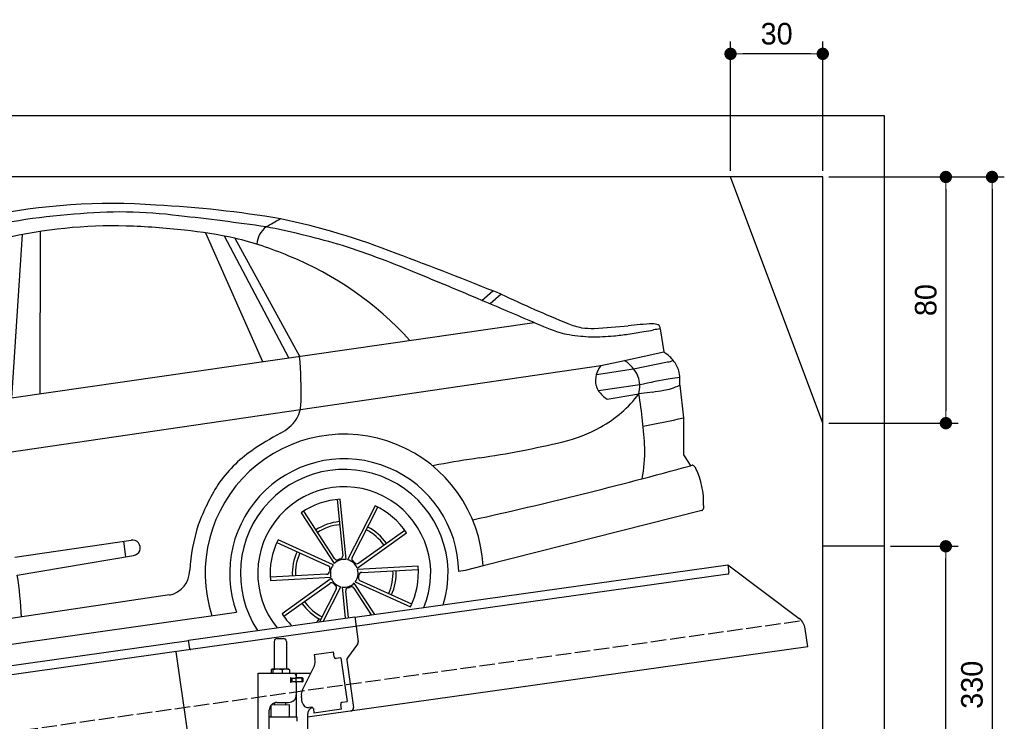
# Model space of a CAD drawing. Extents: x 13 to 6414, y -100 to 6051.
# Tile 6 of 6: x 3214 to 6414, y 3771 to 6051. Entities that reach past the tile are written whole.
import ezdxf

# ---------------------------------------------------------------- set-up
doc = ezdxf.new("R2010")
doc.units = 0
doc.header["$LTSCALE"] = 10
doc.header["$MEASUREMENT"] = 0
doc.linetypes.add('GEN3', pattern=[6.25, 5, -1.25])
doc.layers.get('0').update_dxf_attribs({"linetype": 'CONTINUOUS'})
doc.layers.get('DEFPOINTS').update_dxf_attribs({"linetype": 'CONTINUOUS'})
for name, color, linetype in [('3', 6, 'GEN3'), ('CAR', 1, 'CONTINUOUS'), ('SICHTBARE_KANTEN_DIN_', 7, 'CONTINUOUS')]:
    doc.layers.add(name, color=color, linetype=linetype)
doc.layers.add('AM_5', color=3, linetype='CONTINUOUS', lineweight=15)
doc.dimstyles.new('KLAUS_DXF', dxfattribs={"dimscale": 20, "dimtxt": 3.5, "dimasz": 2, "dimexe": 2, "dimexo": 1, "dimgap": 1.5, "dimtad": 1, "dimlfac": 0.1, "dimdsep": 46, "dimtxsty": 'STANDARD', "dimblk": 'DOT', "dimcen": 2, "dimclrd": 256, "dimclre": 256, "dimclrt": 2, "dimadec": 0, "dimazin": 0, "dimtfac": 1, "dimtmove": 2, "dimatfit": 3, "dimfxl": 1, "dimtolj": 1, "dimarcsym": 0})

# ---------------------------------------------------------------- blocks, each defined once
blk = doc.blocks.new('_DOT')
at = {"color": 0, "linetype": 'ByBlock'}
blk.add_line((-0.5, 0), (-1, 0), dxfattribs=at)
at = {"color": 0, "linetype": 'ByBlock', "const_width": 0.5}
blk.add_lwpolyline([(-0.25, 0, 1), (0.25, 0, 1)], format="xyb", close=True, dxfattribs=at)
blk = doc.blocks.new('*D5')
at = {"layer": 'AM_5', "lineweight": -2, "transparency": 16777216}
for p, q in [((5524.1, 5560), (5524.1, 5980)), ((5824.1, 5560), (5824.1, 5980)), ((5784.1, 5940), (5564.1, 5940))]:
    blk.add_line(p, q, dxfattribs=at)
at = {"layer": 'DEFPOINTS', "color": 0, "transparency": 16777216}
for p in [(5524.1, 5940), (5524.1, 5540), (5824.1, 5540)]:
    blk.add_point(p, dxfattribs=at)
at = {"layer": 'AM_5', "lineweight": -2, "transparency": 16777216, "xscale": 40, "yscale": 40, "zscale": 40, "rotation": 180}
blk.add_blockref('_DOT', (5524.1, 5940), dxfattribs=at)
at = {"layer": 'AM_5', "lineweight": -2, "transparency": 16777216, "xscale": 40, "yscale": 40, "zscale": 40}
blk.add_blockref('_DOT', (5824.1, 5940), dxfattribs=at)
at = {"layer": 'AM_5', "color": 2, "transparency": 16777216, "insert": (5674.1, 6005), "char_height": 70, "attachment_point": 5}
blk.add_mtext('\\A1;30', dxfattribs=at)
blk = doc.blocks.new('*D7')
at = {"layer": 'AM_5', "lineweight": -2, "transparency": 16777216}
for p, q in [((5844.1, 5540), (6264.1, 5540)), ((6224.1, 5500), (6224.1, 4780)), ((5844.1, 4740), (6264.1, 4740))]:
    blk.add_line(p, q, dxfattribs=at)
at = {"layer": 'DEFPOINTS', "color": 0, "transparency": 16777216}
for p in [(5824.1, 5540), (5824.1, 4740), (6224.1, 4740)]:
    blk.add_point(p, dxfattribs=at)
at = {"layer": 'AM_5', "lineweight": -2, "transparency": 16777216, "xscale": 40, "yscale": 40, "zscale": 40}
for p, rotation in [((6224.1, 5540), 90), ((6224.1, 4740), 270)]:
    blk.add_blockref('_DOT', p, dxfattribs=dict(at, rotation=rotation))
at = {"layer": 'AM_5', "color": 2, "transparency": 16777216, "insert": (6159.1, 5140), "char_height": 70, "attachment_point": 5, "rotation": 90}
blk.add_mtext('\\A1;80', dxfattribs=at)
blk = doc.blocks.new('*D10')
at = {"layer": 'AM_5', "lineweight": -2, "transparency": 16777216}
for p, q in [((6044.1, 4340), (6264.1, 4340)), ((6224.1, 2280), (6224.1, 4300)), ((6304.1, 2240), (6184.1, 2240))]:
    blk.add_line(p, q, dxfattribs=at)
at = {"layer": 'DEFPOINTS', "color": 0, "transparency": 16777216}
for p in [(6024.1, 4340), (6224.1, 4340), (6324.1, 2240)]:
    blk.add_point(p, dxfattribs=at)
at = {"layer": 'AM_5', "lineweight": -2, "transparency": 16777216, "xscale": 40, "yscale": 40, "zscale": 40}
for p, rotation in [((6224.1, 4340), 90), ((6224.1, 2240), 270)]:
    blk.add_blockref('_DOT', p, dxfattribs=dict(at, rotation=rotation))
at = {"layer": 'AM_5', "color": 2, "transparency": 16777216, "insert": (6159.1, 3290), "char_height": 70, "attachment_point": 5, "rotation": 90}
blk.add_mtext('\\A1;210', dxfattribs=at)
blk = doc.blocks.new('*D13')
at = {"layer": 'AM_5', "lineweight": -2, "transparency": 16777216}
for p, q in [((5844.1, 5540), (6414.1, 5540)), ((6374.1, 5500), (6374.1, 2280)), ((6344.1, 2240), (6414.1, 2240))]:
    blk.add_line(p, q, dxfattribs=at)
at = {"layer": 'DEFPOINTS', "color": 0, "transparency": 16777216}
for p in [(5824.1, 5540), (6324.1, 2240), (6374.1, 2240)]:
    blk.add_point(p, dxfattribs=at)
at = {"layer": 'AM_5', "lineweight": -2, "transparency": 16777216, "xscale": 40, "yscale": 40, "zscale": 40}
for p, rotation in [((6374.1, 5540), 90), ((6374.1, 2240), 270)]:
    blk.add_blockref('_DOT', p, dxfattribs=dict(at, rotation=rotation))
at = {"layer": 'AM_5', "color": 2, "transparency": 16777216, "insert": (6309.1, 3890), "char_height": 70, "attachment_point": 5, "rotation": 90}
blk.add_mtext('\\A1;330', dxfattribs=at)
blk = doc.blocks.new('Car_165-170')
at = {"layer": 'CAR'}
for p, q in [((5954.2, 792.2), (5845, 272.6)), ((6013.3, 792.6), (5937.7, 272.7)), ((6544.9, 713.5), (6668.9, 273.4)), ((6754.8, 273.5), (6604.4, 694.5)), ((6636.5, 683.2), (6790.5, 273.6)), ((7402.6, 369.7), (7442.4, 395.6)), ((7468, 380.7), (7428, 354.5)), ((5845, 272.6), (7560.5, 274.3)), ((7963.1, 196.5), (7964.3, 120.4)), ((5811.6, 98), (6768.7, 101.9)), ((6768.7, 101.9), (7755.7, 106)), ((7755.7, 106), (7834.4, 111)), ((7834.4, 111), (7964.3, 120.4)), ((7737.1, 78.6), (7859.5, 80.3)), ((7859.5, 80.3), (7972.4, 86.4)), ((7872.5, 25.6), (7736.6, 25.2)), ((8000.7, 6.3), (7997.7, -100.2)), ((7760.5, -5.3), (7864.7, -3.1)), ((7909.5, -3.4), (7864.7, -3.1)), ((7997.7, -100.2), (7981.2, -219.5)), ((6846, -204.2), (6837.9, -387.7)), ((6847.3, -401.6), (6856, -204.9)), ((7981.2, -219.5), (7993.1, -246)), ((5781.7, -241.9), (6164.4, -240.4)), ((6139.9, -291.7), (6139.9, -240.5)), ((6724, -230.9), (6806.9, -409.3)), ((6810.4, -393.1), (6733, -226.5)), ((6964.8, -242.1), (6851.7, -403.2)), ((6867.6, -398), (6973.1, -247.7)), ((7993.1, -246), (7998.1, -257.7)), ((7998.1, -257.7), (8003.9, -257.2)), ((5781.7, -300.4), (6165, -291.1)), ((6631.8, -314.8), (6786.6, -413.6)), ((6803.4, -412.4), (6637.4, -306.5)), ((6878.6, -434.2), (7053.3, -343.4)), ((7048.9, -334.5), (6886, -419.1)), ((8014.6, -407.1), (7285, -484.9)), ((6262.4, -434.5), (4555, -444.7)), ((6593.9, -433.8), (6789.9, -451.2)), ((6777.5, -440.1), (6594.5, -423.8)), ((7075.5, -456.2), (6879.5, -438.9)), ((6790.8, -455.9), (6616.1, -546.6)), ((6620.5, -555.6), (6783.4, -471)), ((6866, -477.6), (7032, -583.6)), ((7037.6, -575.3), (6882.8, -476.5)), ((6891.8, -450), (7074.8, -466.2)), ((6801.8, -492.1), (6733.1, -589.9)), ((6745.3, -589.9), (6817.6, -486.9)), ((6822.1, -488.5), (6817.6, -590.1)), ((6827.6, -590.1), (6831.5, -502.4)), ((6859, -497), (6902.8, -591.2)), ((6913.8, -591.3), (6862.4, -480.7)), ((7225, -490.9), (7204, -491.8)), ((7285, -484.9), (7225, -490.9)), ((4476.9, -518.9), (6470.1, -520.3)), ((6399.5, -520.9), (6399.5, -520.9)), ((6452.5, -521), (6452.5, -521)), ((6725.6, -589.9), (6733.2, -579.9))]:
    blk.add_line(p, q, dxfattribs=at)
for centre, radius, start, end in [((5973.5, -1137.3), 2008.4, 77.8141, 93.664), ((5987.5, -1187.1), 2025.9, 85.9618, 96.2082), ((6070.7, -640), 1474.9, 74.4293, 87.6897), ((5744.4, -2539.9), 3428.4, 72.2085, 79.0196), ((6031.4, -768.1), 1562.2, 80.368, 95.0857), ((5920.2, -1394.6), 2198.4, 75.3045, 80.2431), ((4171.1, -8147.7), 9218.9, 73.80688, 75.58145), ((6078.1, -849.9), 1631.6, 69.9867, 75.8161), ((6782, 636.5), 79.7, 120.1138, 167.363), ((6585.8, 1170.1), 490.2, 288.5811, 294.7387), ((5782.5, -2039.6), 2907.9, 66.0154, 70.7337), ((6020.6, -1413.7), 2273.1, 60.2524, 70.1629), ((6267.7, -265.1), 1017.4, 58.3512, 68.7481), ((5746.8, -1923.9), 2817.8, 58.9581, 64.3938), ((6265.5, -326.1), 1071, 34.0723, 59.9609), ((443.1, -11768.6), 14034, 59.96287, 61.45849), ((-2008.2, -15204.5), 18196.7, 58.85751, 59.60049), ((-823.1, -13427.5), 16063.1, 58.53918, 59.19727), ((9863.8, 4014.5), 4352.5, 236.6028, 239.7203), ((5318.2, 360.7), 1475, 350.8297, 356.6125), ((8345.2, 1572.1), 1516.6, 238.841, 242.2231), ((7723.9, 420.2), 208.3, 245.7604, 254.4932), ((7789.4, 459.1), 236.2, 239.4044, 250.6314), ((7810.3, 608.7), 385.5, 255.0808, 261.2194), ((7964.9, 2796.1), 2577.2, 265.249, 267.7194), ((7847.9, 808.7), 616, 253.0441, 256.543), ((7931.7, 1171.4), 988.2, 256.711, 258.6815), ((7845.4, 947.8), 753.2, 261.7812, 264.6208), ((7845.2, 858.6), 664.4, 263.9174, 267.0342), ((7858.1, 1428.7), 1234.5, 267.8055, 270.0038), ((7855.2, 2271.2), 2077, 270.0813, 271.5064), ((7829.6, -957.6), 1179, 84.5938, 88.4097), ((7402.9, 16810.1), 16622.9, 271.74773, 271.85708), ((7932.8, 157), 59.6, 63.7842, 82.4064), ((7971.1, -549.4), 745.9, 90.6115, 92.2706), ((7951.5, 200.9), 12.3, 21.7687, 51.5166), ((7950.7, 200.7), 13.2, 341.2233, 21.1099), ((6665.5, 143.3), 111.2, 320.308, 338.1407), ((5234, 475.3), 1579.4, 346.3263, 347.21), ((7837.8, 30.1), 111.8, 137.2941, 154.3105), ((7725.4, -3.4), 158.1, 31.9833, 46.3981), ((7828.3, -28.1), 201.3, 40.3527, 47.5085), ((7927.1, 54.1), 72.8, 28.2189, 41.4502), ((6649.1, 166.7), 139, 288.7869, 317.2217), ((7796.4, 50.4), 65.7, 154.5284, 185.79), ((7783.1, 33.2), 89.7, 355.1538, 31.6827), ((7968.6, 205.7), 119.3, 271.8615, 280.9772), ((7915.9, 40.6), 89.3, 7.6794, 32.4098), ((7021, -864.4), 957.2, 109.9882, 116.5386), ((7790.9, 51.4), 60.3, 187.2977, 206.2266), ((7860, 40.8), 144.9, 346.2219, 4.6646), ((6834.7, -445), 452.1, 354.9408, 189.6239), ((7831.3, 75.1), 107.1, 208.0325, 228.6163), ((7772.7, 37.4), 100.5, 336.2501, 353.2669), ((8038.9, -2024.9), 2057.2, 91.8465, 94.6373), ((7935.4, 210.9), 214.8, 279.893, 287.6978), ((7986.7, -658.1), 689.4, 88.5177, 91.1762), ((6787.1, -394), 431.9, 116.6624, 137.4946), ((7595.9, 262.2), 377.6, 290.2205, 315.3784), ((6405.6, -45.5), 1459.8, 354.7301, 1.6652), ((7906.6, 1087.2), 1090.6, 270.1502, 272.1074), ((7938.6, 269.5), 272.3, 271.7, 277.1066), ((6834.7, -445), 372.2, 352.7833, 191.6606), ((7561.5, 323), 446.8, 274.7076, 291.6669), ((7055.1, -589.7), 762.6, 140.2608, 151.2137), ((6834.7, -445), 337.5, 334.2405, 205.343), ((7308.6, 2995.4), 3131.1, 270.2415, 275.3064), ((7812.9, 1813.7), 1922.8, 271.5234, 275.5176), ((7217.3, -652.5), 514.7, 93.1769, 95.4496), ((7350.9, -4500.8), 4365.2, 90.3821, 92.128), ((6834.7, -445), 281.2, 328.5965, 210.9371), ((7425.5, -131.4), 436.3, 340.4518, 353.6579), ((6940.3, -489), 614.3, 154.2911, 168.2803), ((6834.7, -445), 241.1, 84.9259, 117.3348), ((6165.2, -265.8), 25.3, 269.5065, 91.6995), ((6834.7, -445), 241.1, 24.9259, 57.3348), ((6834.7, -445), 168.7, 87.2385, 114.9685), ((6834.7, -445), 158.7, 87.2249, 114.9708), ((6175.9, 14018.8), 14392.4, 274.37005, 277.27382), ((8004.3, -261.6), 4.38, 48.4288, 95.1826), ((7975.3, -289.6), 44.7, 31.5166, 44.4919), ((8011.4, -267.9), 2.66, 335.3966, 38.5418), ((7783.9, -346.3), 242.5, 349.3557, 18.5951), ((4257.8, -312.3), 1524, 355.2926, 0.4469), ((6834.7, -445), 241.1, 144.9259, 177.3348), ((6834.7, -445), 158.7, 27.2249, 54.9708), ((6834.7, -445), 168.7, 27.2385, 54.9685), ((6257.8, -352.9), 81.8, 273.2145, 352.0265), ((6834.7, -445), 168.7, 147.2385, 174.9685), ((6834.7, -445), 158.7, 147.2249, 174.9708), ((6781.2, -422), 10, 336.7103, 57.4548), ((6834.7, -445), 45.2, 133.8481, 187.8514), ((6834.7, -445), 45.2, 73.8481, 127.8514), ((6819.5, -388.8), 10, 204.9313, 285.1494), ((6834.7, -445), 48.2, 96.7103, 105.1494), ((6827.9, -387.2), 10, 276.7103, 357.4548), ((6834.7, -445), 45.2, 13.8481, 67.8514), ((6875.7, -403.8), 10, 144.9313, 225.1494), ((6834.7, -445), 48.2, 36.7103, 45.1494), ((8014.5, -403.4), 3.71, 271.6123, 298.8624), ((7997.4, -388), 26.5, 315.2394, 341.8631), ((8010.7, -394.5), 12.1, 351.7942, 16.0281), ((6778.4, -430.1), 10, 264.9313, 345.1494), ((6834.7, -445), 48.2, 156.7103, 165.1494), ((6834.7, -445), 45.2, 313.8481, 7.8514), ((6881.4, -410.2), 10, 216.7103, 297.4548), ((6788, -479.8), 10, 36.7103, 117.4548), ((6834.7, -445), 45.2, 193.8481, 247.8514), ((6834.7, -445), 48.2, 216.7103, 225.1494), ((6793.6, -486.3), 10, 324.9313, 45.1494), ((6888.2, -468.1), 10, 156.7103, 237.4548), ((6834.7, -445), 48.2, 336.7103, 345.1494), ((6891, -460), 10, 84.9313, 165.1494), ((6834.7, -445), 158.7, 327.2249, 354.9708), ((6834.7, -445), 168.7, 327.2385, 354.9685), ((6834.7, -445), 241.1, 324.9259, 357.3348), ((6834.7, -445), 45.2, 253.8481, 307.8514), ((6841.5, -502.8), 10, 96.7103, 177.4548), ((6834.7, -445), 48.2, 276.7103, 285.1494), ((6849.9, -501.2), 10, 24.9313, 105.1494), ((6834.7, -445), 168.7, 207.2385, 234.9685), ((6834.7, -445), 158.7, 207.2249, 234.9708), ((6834.7, -445), 241.1, 204.9259, 216.8827), ((6834.7, -445), 158.7, 292.9414, 294.9708)]:
    blk.add_arc(centre, radius, start, end, dxfattribs=at)

msp = doc.modelspace()

# ---------------------------------------------------------------- linework, layer by layer
for p, q in [((324.09, 5740), (6024.074, 5740)), ((6024.074, 5740), (6024.074, 2240)), ((5824.081, 5540), (524.081, 5540)), ((5824.081, 4740), (5524.081, 5540)), ((5824.081, 340), (5824.081, 5540)), ((6024.074, 4340), (5824.081, 4340)), ((4302.616, 4109.409), (5515.695, 4279.896)), ((5515.695, 4279.896), (5519.174, 4255.139)), ((5515.695, 4279.896), (5747.632, 4105.119)), ((5514.919, 4249.492), (4303.821, 4079.283)), ((3762.781, 4034.55), (4302.477, 4110.399)), ((4302.477, 4110.399), (4306.792, 4079.701)), ((4303.821, 4079.283), (3770.066, 4004.269)), ((4306.792, 4079.701), (4313.87, 4029.338)), ((5775.306, 4013.433), (5767.054, 4072.146)), ((1284.081, 3685.181), (3762.92, 4033.559)), ((3766.678, 4006.822), (3762.781, 4034.55)), ((4050.805, 4040.64), (4070.805, 4040.64)), ((3770.066, 4004.269), (1284.081, 3654.886)), ((4040.805, 4030.64), (4040.805, 3940.64)), ((4080.805, 4030.64), (4080.805, 3940.64)), ((5775.306, 4013.433), (4148.805, 3784.844)), ((4311.953, 4021.928), (4278.64, 3977.719)), ((3758.719, 3740.119), (3722.534, 3997.589)), ((4170.748, 3987.873), (4233.134, 3996.641)), ((4170.748, 3987.873), (4172.974, 3972.029)), ((4173.564, 3967.83), (4172.974, 3972.029)), ((4235.361, 3980.797), (4233.134, 3996.641)), ((4235.361, 3980.797), (4235.5, 3979.807)), ((4241.148, 3975.551), (4242.138, 3975.69)), ((4257.982, 3977.917), (4242.138, 3975.69)), ((4257.982, 3977.917), (4278.023, 3835.319)), ((4276.723, 3970.309), (4298.415, 3815.968)), ((4030.888, 3938.184), (4030.888, 3927.64)), ((4051.586, 3940.64), (4033.613, 3940.64)), ((4036.628, 3938.184), (4036.628, 3927.64)), ((4078.633, 3940.64), (4051.586, 3940.64)), ((4066.545, 3938.184), (4066.545, 3927.64)), ((4088.305, 3940.64), (4078.633, 3940.64)), ((4090.722, 3938.184), (4090.722, 3927.64)), ((4132.62, 3873.529), (4170.09, 3947.069)), ((3988.805, 3927.64), (4160.19, 3927.64)), ((3988.805, 3447.64), (3988.805, 3927.64)), ((4097.451, 3911.64), (4093.805, 3911.64)), ((4094.805, 3901.785), (4094.805, 3908.994)), ((4097.451, 3911.64), (4109.805, 3911.64)), ((4097.805, 3911.64), (4097.805, 3899.64)), ((4111.805, 3911.64), (4109.805, 3911.64)), ((4111.805, 3911.64), (4112.805, 3911.64)), ((4112.805, 3917.64), (4112.805, 3914.64)), ((4113.529, 3911.64), (4112.805, 3911.64)), ((4112.805, 3899.64), (4112.805, 3911.64)), ((4131.081, 3911.64), (4113.529, 3911.64)), ((4113.805, 3912.14), (4113.805, 3927.64)), ((4132.805, 3912.14), (4113.805, 3912.14)), ((4131.081, 3911.64), (4131.805, 3911.64)), ((4131.805, 3899.64), (4131.805, 3911.64)), ((4133.805, 3911.14), (4133.805, 3900.14)), ((4131.805, 3899.64), (4093.939, 3899.64)), ((4109.805, 3899.14), (4097.451, 3899.14)), ((4112.805, 3896.14), (4112.805, 3857.64)), ((4113.805, 3784.659), (4113.805, 3899.14)), ((4132.805, 3899.14), (4113.805, 3899.14)), ((4131.929, 3832.963), (4129.146, 3852.769)), ((4090.803, 3824.641), (4030.803, 3823.885)), ((4030.805, 3784.688), (4030.803, 3823.885)), ((4042.813, 3824.037), (4042.805, 3831.64)), ((4049.805, 3832.64), (4087.805, 3832.64)), ((4078.807, 3824.49), (4078.805, 3832.64)), ((4090.803, 3784.643), (4090.803, 3824.641)), ((4162.44, 3817.055), (4154.518, 3815.941)), ((4168.087, 3812.799), (4170.175, 3797.945)), ((4259.299, 3810.471), (4170.175, 3797.945)), ((4256.933, 3827.305), (4257.072, 3826.315)), ((4259.299, 3810.471), (4257.072, 3826.315)), ((4262.179, 3833.092), (4261.189, 3832.953)), ((4262.179, 3833.092), (4278.023, 3835.319)), ((4024.805, 3450.64), (4024.805, 3807.64)), ((4115.805, 3784.643), (4024.805, 3784.643)), ((4115.806, 3771.375), (4115.805, 3784.643)), ((4148.805, 3792.64), (4148.805, 2534.272))]:
    msp.add_line(p, q)
msp.add_polyline3d([(4168.084, 3812.803, 0), (4168.084, 3812.803, 0), (4168.084, 3812.813, 0), (4168.084, 3812.823, 0), (4168.084, 3812.833, 0), (4168.084, 3812.833, 0), (4168.084, 3812.843, 0), (4168.084, 3812.853, 0), (4168.074, 3812.863, 0), (4168.074, 3812.863, 0), (4168.074, 3812.873, 0), (4168.074, 3812.883, 0), (4168.074, 3812.893, 0), (4168.074, 3812.903, 0), (4168.074, 3812.903, 0), (4168.074, 3812.913, 0), (4168.064, 3812.923, 0), (4168.064, 3812.933, 0), (4168.064, 3812.933, 0), (4168.064, 3812.943, 0), (4168.064, 3812.953, 0), (4168.064, 3812.963, 0), (4168.064, 3812.963, 0), (4168.064, 3812.973, 0), (4168.054, 3812.983, 0), (4168.054, 3812.993, 0), (4168.054, 3813.003, 0), (4168.054, 3813.003, 0), (4168.054, 3813.013, 0), (4168.054, 3813.023, 0), (4168.054, 3813.033, 0), (4168.044, 3813.033, 0), (4168.044, 3813.043, 0), (4168.044, 3813.053, 0), (4168.044, 3813.063, 0), (4168.044, 3813.063, 0), (4168.044, 3813.073, 0), (4168.034, 3813.083, 0), (4168.034, 3813.093, 0), (4168.034, 3813.103, 0), (4168.034, 3813.103, 0), (4168.034, 3813.113, 0), (4168.034, 3813.123, 0), (4168.034, 3813.133, 0), (4168.024, 3813.133, 0), (4168.024, 3813.143, 0), (4168.024, 3813.153, 0), (4168.024, 3813.163, 0), (4168.024, 3813.163, 0), (4168.024, 3813.173, 0), (4168.014, 3813.183, 0), (4168.014, 3813.193, 0), (4168.014, 3813.203, 0), (4168.014, 3813.203, 0), (4168.014, 3813.213, 0), (4168.014, 3813.223, 0), (4168.004, 3813.233, 0), (4168.004, 3813.233, 0), (4168.004, 3813.243, 0), (4168.004, 3813.253, 0), (4168.004, 3813.263, 0), (4167.994, 3813.273, 0), (4167.994, 3813.273, 0), (4167.994, 3813.283, 0), (4167.994, 3813.293, 0), (4167.994, 3813.303, 0), (4167.984, 3813.303, 0), (4167.984, 3813.313, 0), (4167.984, 3813.323, 0), (4167.984, 3813.333, 0), (4167.984, 3813.333, 0), (4167.984, 3813.343, 0), (4167.974, 3813.353, 0), (4167.974, 3813.363, 0), (4167.974, 3813.373, 0), (4167.974, 3813.373, 0), (4167.974, 3813.383, 0), (4167.964, 3813.393, 0), (4167.964, 3813.403, 0), (4167.964, 3813.403, 0), (4167.964, 3813.413, 0), (4167.954, 3813.423, 0), (4167.954, 3813.433, 0), (4167.954, 3813.433, 0), (4167.954, 3813.443, 0), (4167.954, 3813.453, 0), (4167.944, 3813.463, 0), (4167.944, 3813.473, 0), (4167.944, 3813.473, 0), (4167.944, 3813.483, 0), (4167.944, 3813.493, 0), (4167.934, 3813.503, 0), (4167.934, 3813.503, 0), (4167.934, 3813.513, 0), (4167.934, 3813.523, 0), (4167.924, 3813.533, 0), (4167.924, 3813.533, 0), (4167.924, 3813.543, 0), (4167.924, 3813.553, 0), (4167.914, 3813.563, 0), (4167.914, 3813.573, 0), (4167.914, 3813.573, 0), (4167.914, 3813.583, 0), (4167.914, 3813.593, 0), (4167.904, 3813.603, 0), (4167.904, 3813.603, 0), (4167.904, 3813.613, 0), (4167.904, 3813.623, 0), (4167.894, 3813.633, 0), (4167.894, 3813.633, 0), (4167.894, 3813.643, 0), (4167.894, 3813.653, 0), (4167.884, 3813.663, 0), (4167.884, 3813.673, 0), (4167.884, 3813.673, 0), (4167.884, 3813.683, 0), (4167.874, 3813.693, 0), (4167.874, 3813.703, 0), (4167.874, 3813.703, 0), (4167.874, 3813.713, 0), (4167.864, 3813.723, 0), (4167.864, 3813.733, 0), (4167.864, 3813.733, 0), (4167.854, 3813.743, 0), (4167.854, 3813.753, 0), (4167.854, 3813.763, 0), (4167.854, 3813.763, 0), (4167.844, 3813.773, 0)])
for centre, radius, start, end in [((5514.223, 4254.443), 5, 278, 8), ((5717.541, 4065.187), 50, 8, 53), ((4050.805, 4030.64), 10, 90, 180), ((4070.805, 4030.64), 10, 0, 90), ((4303.967, 4027.946), 10, 323, 8), ((4240.452, 3980.503), 5, 188, 278), ((4286.626, 3971.701), 10, 143, 188), ((4039.274, 3933.096), 9.808, 138.356376, 148.753006), ((4034.127, 3937.934), 2.754, 100.76608, 142.434274), ((4033.67, 3938.547), 2.094, 44.84476, 91.561935), ((4029.63, 3934.088), 8.108, 30.33762, 47.053163), ((4051.495, 3893.271), 47.367, 71.474333, 108.335359), ((4078.562, 3909.304), 31.336, 67.161985, 112.719952), ((4085.272, 3935.234), 6.199, 28.413387, 60.706774), ((4138.905, 3962.959), 35, 333, 8), ((4094.805, 3911.64), 1, 48.590378, 221.409622), ((4091.805, 3908.994), 3, 0, 41.409622), ((4097.451, 3914.64), 3, 228.590378, 270), ((4102.805, 3917.64), 10, 0, 90), ((4109.805, 3914.64), 3, 270, 0), ((4132.805, 3911.14), 1, 0, 90), ((4094.805, 3899.14), 1, 138.590378, 311.409622), ((4091.805, 3901.785), 3, 318.590378, 0), ((4097.451, 3896.14), 3, 90, 131.409622), ((4109.805, 3896.14), 3, 0, 90), ((4163.805, 3857.64), 35, 153, 188), ((4132.805, 3900.14), 1, 270, 0), ((4087.805, 3857.64), 25, 270, 0), ((4049.805, 3807.64), 25, 90, 180), ((4151.734, 3835.747), 20, 188, 278), ((4173.805, 3792.64), 25, 108.64725, 180), ((4163.136, 3812.103), 5, 19.536959, 98), ((4261.884, 3828.001), 5, 98, 188), ((4288.512, 3814.576), 10, 278, 8)]:
    msp.add_arc(centre, radius, start, end)
at = {"layer": '3'}
msp.add_line((747.49, 3394.675), (5754.898, 4098.42), dxfattribs=at)
at = {"layer": 'SICHTBARE_KANTEN_DIN_'}
msp.add_arc((3769.649, 4007.24), 3, 188, 278, dxfattribs=at)

# ---------------------------------------------------------------- block references
at = {"layer": 'CAR', "rotation": 8.114165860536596}
msp.add_blockref('Car_165-170', (-2560.58, 3728.009), dxfattribs=at)

# ---------------------------------------------------------------- dimensions: what is measured, and where the dimension line sits
at = {"layer": 'AM_5'}
dim = msp.add_linear_dim(base=(5524.081, 5940), p1=(5824.081, 5540), p2=(5524.081, 5540), dimstyle='KLAUS_DXF', override={"dimtol": 0, "dimlim": 0, "dimtp": 0, "dimtm": 0, "dimtfac": 1, "dimtdec": 2, "dimtolj": 1, "dimtzin": 7}, dxfattribs=at)
dim.commit()
dim.dimension.update_dxf_attribs({"geometry": '*D5', "text_midpoint": (5674.081, 6005)})
for base, p1, p2, picture, middle in [((6224.074, 4740), (5824.081, 5540), (5824.081, 4740), '*D7', (6159.074, 5140)), ((6224.074, 4340), (6324.081, 2240), (6024.074, 4340), '*D10', (6159.074, 3290))]:
    dim = msp.add_linear_dim(base=base, p1=p1, p2=p2, angle=90, dimstyle='KLAUS_DXF', override={"dimtzin": 7}, dxfattribs=at)
    dim.commit()
    dim.dimension.update_dxf_attribs({"geometry": picture, "text_midpoint": middle})
dim = msp.add_linear_dim(base=(6374.074, 2240), p1=(5824.081, 5540), p2=(6324.081, 2240), angle=90, dimstyle='KLAUS_DXF', dxfattribs=at)
dim.commit()
dim.dimension.update_dxf_attribs({"geometry": '*D13', "text_midpoint": (6309.074, 3890)})

doc.saveas('drawing.dxf')
